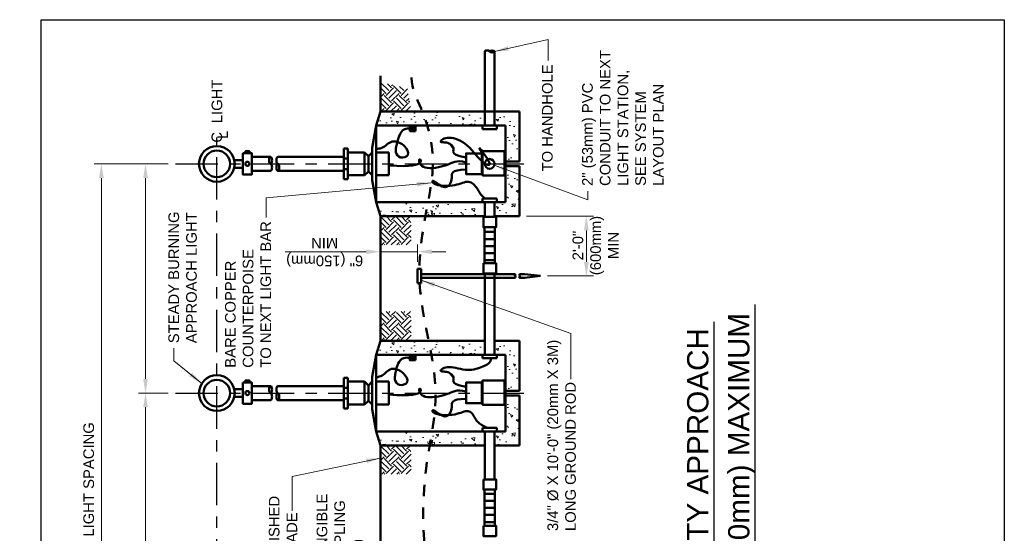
# Model space of a CAD drawing. Header units: inches. Extents: x -0.2 to 21.3, y 0 to 11.
# Tile 4 of 5: x -0.2 to 8.5, y 6.5 to 11. Entities that reach past the tile are written whole.
import ezdxf
from ezdxf.enums import TextEntityAlignment as Align

# ---------------------------------------------------------------- set-up
doc = ezdxf.new("R2010")
doc.units = ezdxf.units.IN
doc.header["$LTSCALE"] = 0.5
doc.header["$MEASUREMENT"] = 0
doc.header["$PDSIZE"] = 2
doc.linetypes.add('CENTER2', pattern=[1.125, 0.75, -0.125, 0.125, -0.125])
doc.linetypes.add('HIDDEN2', pattern=[0.1875, 0.125, -0.0625])
doc.layers.get('0').update_dxf_attribs({"linetype": 'CONTINUOUS', "lineweight": 35})
doc.layers.get('DEFPOINTS').update_dxf_attribs({"linetype": 'CONTINUOUS', "lineweight": 35})
for name, color, linetype, lineweight in [('C-GRAD-FNSH', 4, 'CONTINUOUS', 50), ('E-AFLD-CIRC-SERS', 203, 'CONTINUOUS', 50), ('E-AFLD-JBOX', 23, 'CONTINUOUS', 50), ('E-AFLD-LITE-APPR', 203, 'CONTINUOUS', 50), ('E-AFLD-VALT', 203, 'CONTINUOUS', 50), ('E-GRND-CIRC', 4, 'CONTINUOUS', 50), ('E-GRND-EQUI', 83, 'CONTINUOUS', 50), ('E-LITE-CIRC', 83, 'CONTINUOUS', 50), ('G-ANNO-PATT', 8, 'CONTINUOUS', 18)]:
    doc.layers.add(name, color=color, linetype=linetype, lineweight=lineweight)
for name, color, linetype in [('G-ANNO-DIMS', 7, 'CONTINUOUS'), ('G-ANNO-TEXT', 7, 'CONTINUOUS'), ('G-ANNO-TEXT @ 1', 7, 'CONTINUOUS'), ('G-ANNO-TTLB', 7, 'CONTINUOUS')]:
    doc.layers.add(name, color=color, linetype=linetype)
doc.styles.add('00-E-TITLE-1_1', font='arial.ttf', dxfattribs={"height": 0.1875})
doc.styles.add('01-E-BLDG-1_1', font='arial.ttf', dxfattribs={"height": 0.09375})
doc.styles.add('Arial', font='arial.ttf')
doc.dimstyles.new('01-E-BLDG-1_1', dxfattribs={"dimtxt": 0.09375, "dimasz": 0.125, "dimexe": 0.0625, "dimexo": 0.0625, "dimgap": 0.0625, "dimtad": 1, "dimdec": 4, "dimzin": 3, "dimdsep": 46, "dimlunit": 4, "dimtxsty": '01-E-BLDG-1_1', "dimcen": 0.0625, "dimclrd": 1, "dimclre": 1, "dimclrt": 256, "dimazin": 0, "dimtfac": 1, "dimtdec": 4, "dimtmove": 1, "dimatfit": 3, "dimfxl": 1, "dimfrac": 2, "dimtolj": 1, "dimtzin": 3, "dimlwd": 0, "dimlwe": 0, "dimarcsym": 0})
pattern_1 = [(140, (-2.7247, 7.49333), (0.01961, 0.224144), [0.0234375, -0.2578125]), (85, (-2.7247, 7.49333), (-0.23506, -0.04336), [0.01875, -0.20625]), (190.4514, (-2.72306, 7.51201), (-0.21545, 0.180784), [0.019919, -0.219107]), (136.184, (-2.7872, 7.49333), (0.051725, 0.333513), [0.035156, -0.386719]), (186.6356, (-2.7829, 7.52113), (-0.304412, 0.292082), [0.029878, -0.32866]), (81.184, (-2.7872, 7.49333), (-0.304412, 0.292082), [0.028125, -0.309375]), (111, (-2.77157, 7.52458), (0.1258184, 0.1865335), [0.0234375, -0.2578125]), (56, (-2.77157, 7.52458), (-0.2266094, 0.076036), [0.01875, -0.20625]), (161.4514, (-2.76109, 7.54013), (-0.100791, 0.2625695), [0.019919, -0.219107]), (127.5, (-2.724696, 7.493335), (-0.1040293, 0.0038), [0, -0.20375, 0, -0.209375, 0, -0.2070312]), (97.5, (-2.7247, 7.49333), (-0.1232537, 0.0822092), [0, -0.119375, 0, -0.1990625, 0, -0.0789062]), (57.5, (-2.7247, 7.42365), (0.0070484, 0.1668195), [0, -0.078125, 0, -0.24375, 0, -0.3234375]), (47.5, (-2.7247, 7.3924), (-0.0312828, 0.1822457), [0, -0.1015625, 0, -0.161875, 0, -0.2296875])]
pattern_2 = [(140, (-2.7247, 9.51833), (0.01961, 0.224144), [0.0234375, -0.2578125]), (85, (-2.7247, 9.51833), (-0.23506, -0.04336), [0.01875, -0.20625]), (190.4514, (-2.72306, 9.53701), (-0.21545, 0.180784), [0.019919, -0.219107]), (136.184, (-2.7872, 9.51833), (0.051725, 0.333513), [0.035156, -0.386719]), (186.6356, (-2.7829, 9.54613), (-0.304412, 0.292082), [0.029878, -0.32866]), (81.184, (-2.7872, 9.51833), (-0.304412, 0.292082), [0.028125, -0.309375]), (111, (-2.77157, 9.54958), (0.1258184, 0.1865335), [0.0234375, -0.2578125]), (56, (-2.77157, 9.54958), (-0.2266094, 0.076036), [0.01875, -0.20625]), (161.4514, (-2.76109, 9.56513), (-0.100791, 0.2625695), [0.019919, -0.219107]), (127.5, (-2.724696, 9.518335), (-0.1040293, 0.0038), [0, -0.20375, 0, -0.209375, 0, -0.2070312]), (97.5, (-2.7247, 9.51833), (-0.1232537, 0.0822092), [0, -0.119375, 0, -0.1990625, 0, -0.0789062]), (57.5, (-2.7247, 9.44865), (0.0070484, 0.1668195), [0, -0.078125, 0, -0.24375, 0, -0.3234375]), (47.5, (-2.7247, 9.4174), (-0.0312828, 0.1822457), [0, -0.1015625, 0, -0.161875, 0, -0.2296875])]
pattern_3 = [(180, (8.5, -8.5), (-1e-16, -0.0625), [])]

# ---------------------------------------------------------------- blocks, each defined once
blk = doc.blocks.new('G-DBRK')
at = {"color": 0, "linetype": 'ByBlock', "lineweight": -2}
blk.add_ellipse((0, -0.25), major_axis=(0, -0.25), ratio=0.4, dxfattribs=at)
blk.add_ellipse((0, -0.75), major_axis=(0, -0.25), ratio=0.4, start_param=0, end_param=3.141593, dxfattribs=at)
blk = doc.blocks.new('*D5')
at = {"layer": 'DEFPOINTS', "color": 0, "transparency": 16777216}
for p in [(0.9213, 7.7014), (1.1845, 7.7014), (1.1845, 5.6764)]:
    blk.add_point(p, dxfattribs=at)
at = {"layer": 'G-ANNO-DIMS', "color": 1, "lineweight": 0, "transparency": 16777216}
for p, q in [((1.122, 7.7014), (0.8588, 7.7014)), ((0.9213, 5.8014), (0.9213, 7.5764)), ((1.122, 5.6764), (0.8588, 5.6764))]:
    blk.add_line(p, q, dxfattribs=at)
at = {"layer": 'G-ANNO-DIMS', "color": 1, "transparency": 16777216}
for points in [[(0.9005, 7.5764), (0.9421, 7.5764), (0.9213, 7.7014)], [(0.9005, 5.8014), (0.9421, 5.8014), (0.9213, 5.6764)]]:
    blk.add_solid(points, dxfattribs=at)
blk = doc.blocks.new('*D6')
at = {"layer": 'DEFPOINTS', "color": 0, "transparency": 16777216}
for p in [(0.9213, 9.7264), (1.1845, 9.7264), (1.1845, 7.7014)]:
    blk.add_point(p, dxfattribs=at)
at = {"layer": 'G-ANNO-DIMS', "color": 1, "lineweight": 0, "transparency": 16777216}
for p, q in [((1.122, 9.7264), (0.8588, 9.7264)), ((0.9213, 7.8264), (0.9213, 9.6014)), ((1.122, 7.7014), (0.8588, 7.7014))]:
    blk.add_line(p, q, dxfattribs=at)
at = {"layer": 'G-ANNO-DIMS', "color": 1, "transparency": 16777216}
for points in [[(0.9005, 9.6014), (0.9421, 9.6014), (0.9213, 9.7264)], [(0.9005, 7.8264), (0.9421, 7.8264), (0.9213, 7.7014)]]:
    blk.add_solid(points, dxfattribs=at)
blk = doc.blocks.new('*D7')
at = {"layer": 'DEFPOINTS', "color": 0, "transparency": 16777216}
for p in [(0.5314, 9.7264), (1.1845, 9.7264), (1.1845, 1.6264)]:
    blk.add_point(p, dxfattribs=at)
at = {"layer": 'G-ANNO-DIMS', "color": 1, "lineweight": 0, "transparency": 16777216}
for p, q in [((1.122, 9.7264), (0.4689, 9.7264)), ((0.5314, 1.7514), (0.5314, 9.6014)), ((1.122, 1.6264), (0.4689, 1.6264))]:
    blk.add_line(p, q, dxfattribs=at)
at = {"layer": 'G-ANNO-DIMS', "color": 1, "transparency": 16777216}
for points in [[(0.5105, 9.6014), (0.5522, 9.6014), (0.5314, 9.7264)], [(0.5105, 1.7514), (0.5522, 1.7514), (0.5314, 1.6264)]]:
    blk.add_solid(points, dxfattribs=at)
at = {"layer": 'G-ANNO-DIMS', "transparency": 16777216, "insert": (0.4204, 5.6764), "char_height": 0.09375, "attachment_point": 5, "rotation": 90, "style": '01-E-BLDG-1_1'}
blk.add_mtext('\\A1;REFER TO SYSTEM LAYOUT PLAN FOR LIGHT SPACING', dxfattribs=at)
blk = doc.blocks.new('CNTLIN')
at = {"color": 0, "linetype": 'Continuous', "style": 'Arial'}
for s, p in [('C', (0, 0)), ('L', (0.0221, -0.0516))]:
    blk.add_text(s, height=0.0938, dxfattribs=at).set_placement(p, align=Align.MIDDLE_CENTER)

msp = doc.modelspace()

# ---------------------------------------------------------------- hatches: boundary and pattern name
at = {"layer": 'E-LITE-CIRC', "linetype": 'Continuous'}
h = msp.add_hatch(dxfattribs=at)
h.set_pattern_fill('LINE', color=256, scale=0.5, angle=180, style=0)
h.set_pattern_definition(pattern_3)
h.paths.add_polyline_path([(3.91398, 9.1668), (3.91398, 8.84774), (4.00442, 8.84774), (4.00442, 9.1668)])
h = msp.add_hatch(dxfattribs=at)
h.set_pattern_fill('LINE', color=256, scale=0.5, angle=180, style=0)
h.set_pattern_definition(pattern_3)
h.paths.add_polyline_path([(3.91398, 6.84841), (3.91398, 6.52935), (4.00442, 6.52935), (4.00442, 6.84841)])
at = {"layer": 'G-ANNO-PATT'}
h = msp.add_hatch(dxfattribs=at)
h.set_pattern_fill('EARTH', color=256, scale=0.375, angle=135)
h.set_pattern_definition([(135, (10.12008, 8.54157), (-0.1325825, 2e-16), [0.09375, -0.09375]), (135, (10.095225, 8.51671), (-0.1325825, 2e-16), [0.09375, -0.09375]), (135, (10.07037, 8.49185), (-0.1325825, 2e-16), [0.09375, -0.09375]), (225, (10.05379, 8.49185), (-3e-16, -0.1325825), [0.09375, -0.09375]), (225, (10.02893, 8.51671), (-3e-16, -0.1325825), [0.09375, -0.09375]), (225, (10.00407, 8.54157), (-3e-16, -0.1325825), [0.09375, -0.09375])])
h.paths.add_polyline_path([(2.99445, 10.44733), (2.99445, 10.18926), (3.26634, 10.18926), (3.23213, 10.39491)])
h = msp.add_hatch(dxfattribs=at)
h.set_pattern_fill('AR-CONC', color=256, scale=0.03125, angle=90)
h.set_pattern_definition(pattern_2)
h.paths.add_polyline_path([(3.91546, 10.06513), (3.91546, 10.18926), (2.99445, 10.18926), (2.95623, 10.06513)])
h.paths.add_polyline_path([(4.00053, 10.18926), (4.00053, 10.06513), (4.09799, 10.06513), (4.09799, 9.74657), (4.22212, 9.74657), (4.22212, 10.18926)])
h = msp.add_hatch(dxfattribs=at)
h.set_pattern_fill('AR-CONC', color=256, scale=0.03125, angle=90)
h.set_pattern_definition(pattern_2)
h.paths.add_polyline_path([(3.91546, 9.2635), (3.91546, 9.38762), (2.95623, 9.38762), (2.99445, 9.2635)])
h.paths.add_polyline_path([(4.00053, 9.38762), (4.00053, 9.2635), (4.22212, 9.2635), (4.22212, 9.70619), (4.09799, 9.70619), (4.09799, 9.38762)])
h = msp.add_hatch(dxfattribs=at)
h.set_pattern_fill('EARTH', color=256, scale=0.375, angle=135)
h.set_pattern_definition([(135, (10.12008, 7.35774), (-0.1325825, 2e-16), [0.09375, -0.09375]), (135, (10.095225, 7.33288), (-0.1325825, 2e-16), [0.09375, -0.09375]), (135, (10.07037, 7.30802), (-0.1325825, 2e-16), [0.09375, -0.09375]), (225, (10.05379, 7.30802), (-3e-16, -0.1325825), [0.09375, -0.09375]), (225, (10.02893, 7.33288), (-3e-16, -0.1325825), [0.09375, -0.09375]), (225, (10.00407, 7.35774), (-3e-16, -0.1325825), [0.09375, -0.09375])])
h.paths.add_polyline_path([(2.99445, 9.2635), (2.99445, 9.01003), (3.26634, 9.01179), (3.2632, 9.2635)])
h = msp.add_hatch(dxfattribs=at)
h.set_pattern_fill('EARTH', color=256, scale=0.375, angle=135)
h.set_pattern_definition([(135, (10.12008, 6.51657), (-0.1325825, 2e-16), [0.09375, -0.09375]), (135, (10.095225, 6.49171), (-0.1325825, 2e-16), [0.09375, -0.09375]), (135, (10.07037, 6.46685), (-0.1325825, 2e-16), [0.09375, -0.09375]), (225, (10.05379, 6.46685), (-3e-16, -0.1325825), [0.09375, -0.09375]), (225, (10.02893, 6.49171), (-3e-16, -0.1325825), [0.09375, -0.09375]), (225, (10.00407, 6.51657), (-3e-16, -0.1325825), [0.09375, -0.09375])])
h.paths.add_polyline_path([(2.99445, 8.42233), (2.99445, 8.16426), (3.26634, 8.16426), (3.2632, 8.42233)])
h = msp.add_hatch(dxfattribs=at)
h.set_pattern_fill('AR-CONC', color=256, scale=0.03125, angle=90)
h.set_pattern_definition(pattern_1)
h.paths.add_polyline_path([(2.99445, 8.16426), (2.95623, 8.04013), (3.91501, 8.04013), (3.91501, 8.16426)])
h = msp.add_hatch(dxfattribs=at)
h.set_pattern_fill('AR-CONC', color=256, scale=0.03125, angle=90)
h.set_pattern_definition(pattern_1)
h.paths.add_polyline_path([(4.00095, 8.16426), (4.00095, 8.04013), (4.09799, 8.04013), (4.09799, 7.72157), (4.22212, 7.72157), (4.22212, 8.16426)])
h = msp.add_hatch(dxfattribs=at)
h.set_pattern_fill('AR-CONC', color=256, scale=0.03125, angle=90)
h.set_pattern_definition(pattern_1)
h.paths.add_polyline_path([(4.00053, 7.36262), (4.00053, 7.2385), (4.22212, 7.2385), (4.22212, 7.68119), (4.09799, 7.68119), (4.09799, 7.36262)])
h.paths.add_polyline_path([(3.91546, 7.2385), (3.91546, 7.36262), (2.95623, 7.36262), (2.99445, 7.2385)])
h = msp.add_hatch(dxfattribs=at)
h.set_pattern_fill('EARTH', color=256, scale=0.375, angle=135)
h.set_pattern_definition([(135, (10.12008, 5.33274), (-0.1325825, 2e-16), [0.09375, -0.09375]), (135, (10.095225, 5.30788), (-0.1325825, 2e-16), [0.09375, -0.09375]), (135, (10.07037, 5.28302), (-0.1325825, 2e-16), [0.09375, -0.09375]), (225, (10.05379, 5.28302), (-3e-16, -0.1325825), [0.09375, -0.09375]), (225, (10.02893, 5.30788), (-3e-16, -0.1325825), [0.09375, -0.09375]), (225, (10.00407, 5.33274), (-3e-16, -0.1325825), [0.09375, -0.09375])])
h.paths.add_polyline_path([(2.99445, 7.2385), (2.99445, 6.98503), (3.26634, 6.98679), (3.2632, 7.2385)])

# ---------------------------------------------------------------- linework, layer by layer
at = {"layer": 'C-GRAD-FNSH'}
for p, q in [((2.99445, 10.18926), (2.99445, 10.50254)), ((2.99445, 8.16426), (2.99445, 9.2635)), ((2.99445, 6.13926), (2.99445, 7.2385))]:
    msp.add_line(p, q, dxfattribs=at)
at = {"layer": 'E-AFLD-CIRC-SERS'}
msp.add_circle((3.95798, 9.72638), 0.04297, dxfattribs=at)
at = {"layer": 'E-AFLD-JBOX'}
for p, q in [((2.92175, 9.86928), (2.95623, 10.06513)), ((2.95623, 9.38762), (2.95623, 10.06513)), ((2.92175, 9.86928), (2.92175, 9.58348)), ((2.95623, 9.38762), (2.92175, 9.58348)), ((2.92175, 7.84428), (2.95623, 8.04013)), ((2.95623, 7.36262), (2.95623, 8.04013)), ((2.92175, 7.84428), (2.92175, 7.55848)), ((2.95623, 7.36262), (2.92175, 7.55848))]:
    msp.add_line(p, q, dxfattribs=at)
at = {"layer": 'E-AFLD-LITE-APPR'}
for p, q in [((2.67269, 9.59138), (2.67269, 9.86138)), ((2.67269, 9.86138), (2.70644, 9.86138)), ((2.70644, 9.59138), (2.70644, 9.86138)), ((2.70644, 9.82763), (2.85425, 9.82763)), ((2.85425, 9.62513), (2.85425, 9.82763)), ((2.85425, 9.82763), (2.888, 9.79388)), ((2.888, 9.79388), (2.92175, 9.82763)), ((2.95623, 9.82763), (3.06956, 9.82763)), ((3.06956, 9.62513), (3.06956, 9.82763)), ((1.70454, 9.76013), (1.7812, 9.76013)), ((1.85943, 9.78888), (2.02502, 9.78888)), ((2.67269, 9.78888), (2.08892, 9.78888)), ((2.67269, 9.77434), (2.70644, 9.77434)), ((2.888, 9.65888), (2.888, 9.79388)), ((1.70454, 9.69263), (1.7812, 9.69263)), ((1.85943, 9.66388), (2.02502, 9.66388)), ((2.67269, 9.66388), (2.08892, 9.66388)), ((2.67269, 9.67842), (2.70644, 9.67842)), ((2.85425, 9.62513), (2.888, 9.65888)), ((2.888, 9.65888), (2.92175, 9.62513)), ((2.67269, 9.59138), (2.70644, 9.59138)), ((2.70644, 9.62513), (2.85425, 9.62513)), ((2.95623, 9.62513), (3.06956, 9.62513)), ((2.67269, 7.56638), (2.67269, 7.83638)), ((2.67269, 7.83638), (2.70644, 7.83638)), ((2.70644, 7.56638), (2.70644, 7.83638)), ((1.70454, 7.73513), (1.7812, 7.73513)), ((1.85943, 7.76388), (2.02502, 7.76388)), ((2.67269, 7.76388), (2.08892, 7.76388)), ((2.67269, 7.74934), (2.70644, 7.74934)), ((2.70644, 7.80263), (2.85425, 7.80263)), ((2.85425, 7.80263), (2.888, 7.76888)), ((2.85425, 7.60013), (2.85425, 7.80263)), ((2.888, 7.76888), (2.92175, 7.80263)), ((2.888, 7.63388), (2.888, 7.76888)), ((2.95623, 7.80263), (3.06956, 7.80263)), ((3.06956, 7.60013), (3.06956, 7.80263)), ((1.70454, 7.66763), (1.7812, 7.66763)), ((2.67269, 7.65342), (2.70644, 7.65342)), ((1.85943, 7.63888), (2.02502, 7.63888)), ((2.67269, 7.63888), (2.08892, 7.63888)), ((2.67269, 7.56638), (2.70644, 7.56638)), ((2.70644, 7.60013), (2.85425, 7.60013)), ((2.85425, 7.60013), (2.888, 7.63388)), ((2.888, 7.63388), (2.92175, 7.60013)), ((2.95623, 7.60013), (3.06956, 7.60013))]:
    msp.add_line(p, q, dxfattribs=at)
for points in [[(1.7812, 9.82108), (1.85943, 9.82108), (1.85943, 9.63168), (1.7812, 9.63168)], [(1.83805, 9.82108), (1.80258, 9.82108), (1.80258, 9.83841), (1.83805, 9.83841)], [(1.7812, 7.79608), (1.85943, 7.79608), (1.85943, 7.60668), (1.7812, 7.60668)], [(1.83805, 7.79608), (1.80258, 7.79608), (1.80258, 7.81341), (1.83805, 7.81341)]]:
    msp.add_lwpolyline(points, close=True, dxfattribs=at)
for centre, radius in [((1.5506, 9.72638), 0.1576), ((1.5506, 9.72638), 0.11755), ((1.82032, 9.72638), 0.0179), ((1.5506, 7.70138), 0.1576), ((1.5506, 7.70138), 0.11755), ((1.82032, 7.70138), 0.0179)]:
    msp.add_circle(centre, radius, dxfattribs=at)
at = {"layer": 'E-AFLD-VALT'}
for p, q in [((2.99445, 10.18926), (2.95623, 10.06513)), ((2.99445, 10.18926), (4.22212, 10.18926)), ((3.91546, 10.18926), (3.91546, 10.06513)), ((4.00053, 10.18926), (4.00053, 10.06517)), ((4.22212, 9.74657), (4.22212, 10.18926)), ((2.95623, 10.06513), (4.09799, 10.06513)), ((4.09799, 9.38762), (4.09799, 10.06513)), ((4.09799, 9.74657), (4.22212, 9.74657)), ((4.09799, 9.70619), (4.22212, 9.70619)), ((4.22212, 9.2635), (4.22212, 9.70619)), ((2.95623, 9.38762), (3.91546, 9.38762)), ((2.99445, 9.2635), (2.95623, 9.38762)), ((3.91546, 9.2635), (3.91546, 9.38762)), ((4.00053, 9.38762), (4.09799, 9.38762)), ((4.00053, 9.2635), (4.00053, 9.38759)), ((2.99445, 9.2635), (3.91546, 9.2635)), ((4.00053, 9.2635), (4.22212, 9.2635)), ((2.99445, 8.16426), (2.95623, 8.04013)), ((2.99445, 8.16426), (3.91501, 8.16426)), ((3.91501, 8.16426), (3.91501, 8.04013)), ((4.00095, 8.16426), (4.22212, 8.16426)), ((4.00095, 8.16426), (4.00095, 8.04013)), ((4.22212, 7.72157), (4.22212, 8.16426)), ((2.95623, 8.04013), (3.91501, 8.04013)), ((4.00095, 8.04013), (4.09799, 8.04013)), ((4.09799, 7.36262), (4.09799, 8.04013)), ((4.09799, 7.72157), (4.22212, 7.72157)), ((4.09799, 7.68119), (4.22212, 7.68119)), ((4.22212, 7.2385), (4.22212, 7.68119)), ((2.95623, 7.36262), (3.91546, 7.36271)), ((2.99445, 7.2385), (2.95623, 7.36262)), ((3.91546, 7.36271), (3.91546, 7.23858)), ((4.00053, 7.36271), (4.09799, 7.36262)), ((4.0014, 7.36271), (4.0014, 7.23858)), ((2.99445, 7.2385), (3.91546, 7.2385)), ((4.00053, 7.2385), (4.22212, 7.2385))]:
    msp.add_line(p, q, dxfattribs=at)
at = {"layer": 'E-GRND-CIRC'}
for p, q in [((3.89472, 9.81937), (3.8657, 9.86685)), ((3.8657, 9.86685), (3.90774, 9.82968))]:
    msp.add_line(p, q, dxfattribs=at)
at = {"layer": 'E-GRND-CIRC', "linetype": 'HIDDEN2', "flags": 128}
for points in [[(3.26745, 10.48843), (3.2676, 10.48591), (3.27154, 10.44954), (3.27698, 10.41673), (3.28393, 10.38701), (3.29235, 10.35942), (3.30214, 10.33291), (3.3132, 10.30639), (3.32546, 10.27881), (3.33882, 10.24908), (3.35319, 10.21614), (3.36848, 10.17891), (3.3845, 10.13657), (3.40059, 10.08921), (3.41601, 10.03715), (3.43002, 9.98074), (3.44184, 9.92031), (3.45075, 9.85618), (3.45598, 9.78868), (3.45678, 9.71816), (3.45269, 9.64495), (3.44442, 9.56947), (3.43294, 9.49217), (3.41926, 9.41348), (3.40435, 9.33384), (3.38921, 9.25367), (3.37483, 9.17342), (3.3622, 9.09353), (3.35215, 9.01429), (3.34493, 8.93545), (3.33784, 8.8566), (3.33778, 8.79874)], [(3.33778, 8.67299), (3.34115, 8.63679), (3.34615, 8.601), (3.35443, 8.53332), (3.36609, 8.44854), (3.381, 8.36154), (3.39816, 8.27266), (3.41638, 8.1824), (3.43443, 8.09125), (3.45112, 7.9997), (3.46523, 7.90825), (3.47555, 7.8174), (3.48088, 7.72763), (3.4804, 7.63931), (3.47483, 7.55222), (3.4653, 7.46603), (3.45292, 7.3804), (3.4388, 7.29498), (3.42407, 7.20943), (3.40983, 7.12341), (3.39722, 7.03657), (3.38715, 6.94868), (3.37973, 6.85989), (3.3749, 6.77046), (3.37258, 6.68066), (3.37269, 6.59073), (3.37515, 6.50094), (3.3799, 6.41154), (3.38685, 6.3228), (3.3958, 6.23491), (3.40604, 6.14785), (3.41674, 6.06154), (3.42705, 5.97589), (3.43616, 5.89081), (3.44321, 5.80623), (3.44737, 5.72207), (3.44781, 5.63822), (3.44397, 5.55471), (3.43643, 5.47183), (3.42605, 5.38998), (3.41368, 5.30956), (3.40019, 5.23097), (3.38643, 5.1546), (3.37326, 5.08085), (3.36155, 5.0101), (3.35202, 4.94249), (3.34491, 4.87701), (3.34032, 4.8124), (3.33837, 4.74739), (3.33914, 4.6807), (3.34276, 4.61107), (3.34933, 4.53723), (3.35896, 4.4579), (3.37155, 4.3722), (3.38623, 4.28075), (3.40192, 4.18453), (3.41757, 4.08455), (3.43209, 3.9818), (3.44441, 3.87728), (3.45347, 3.77199), (3.45819, 3.66691), (3.45782, 3.56302), (3.45294, 3.46112), (3.44445, 3.362), (3.43326, 3.26643), (3.42025, 3.1752), (3.40634, 3.08908), (3.39242, 3.00885), (3.37939, 2.9353), (3.36826, 2.86717), (3.36051, 2.79514), (3.35771, 2.70785), (3.36143, 2.59394), (3.37325, 2.44206), (3.39475, 2.24084), (3.42751, 1.97894), (3.4731, 1.64499)]]:
    msp.add_lwpolyline(points, dxfattribs=at)
at = {"layer": 'E-GRND-CIRC'}
for points in [[(3.74967, 9.78119), (3.70654, 9.78998), (3.67597, 9.79915), (3.65587, 9.80861), (3.64414, 9.81826), (3.63867, 9.828), (3.63737, 9.83773), (3.63813, 9.84735), (3.63884, 9.85676), (3.63781, 9.86586), (3.63484, 9.87454), (3.63015, 9.88268), (3.62394, 9.89016), (3.61641, 9.89687), (3.60778, 9.9027), (3.59825, 9.90753), (3.58803, 9.91124), (3.57736, 9.91379), (3.56664, 9.91542), (3.55631, 9.91647), (3.54681, 9.91724), (3.53857, 9.91807), (3.53203, 9.91926), (3.52763, 9.92114), (3.5258, 9.92403), (3.52689, 9.92813), (3.53079, 9.93311), (3.53731, 9.93853), (3.54624, 9.94396), (3.5574, 9.94896), (3.57058, 9.95307), (3.58558, 9.95586), (3.6022, 9.95689), (3.62024, 9.95579), (3.63942, 9.95249), (3.65946, 9.94699), (3.68007, 9.9393), (3.70097, 9.92943), (3.72189, 9.91738), (3.74252, 9.90315), (3.7626, 9.88676), (3.78191, 9.86831), (3.80054, 9.84837), (3.81866, 9.82762), (3.83644, 9.80673), (3.85403, 9.78639), (3.8716, 9.76727), (3.88932, 9.75003), (3.90736, 9.73538), (3.92544, 9.72411), (3.94163, 9.71765), (3.95354, 9.71755), (3.9588, 9.72536), (3.95502, 9.74264), (3.93983, 9.77094), (3.91085, 9.81183), (3.8657, 9.86685)], [(3.06956, 9.71272), (3.13933, 9.70821), (3.19633, 9.70682), (3.24189, 9.70809), (3.27735, 9.71152), (3.30403, 9.71665), (3.32325, 9.72299), (3.33636, 9.73008), (3.34466, 9.73744), (3.34938, 9.74461), (3.35125, 9.75125), (3.35087, 9.75704), (3.34886, 9.76167), (3.34582, 9.76481), (3.34238, 9.76616), (3.33914, 9.76538), (3.33671, 9.76217), (3.33565, 9.75636), (3.33628, 9.74847), (3.33883, 9.73915), (3.34358, 9.72909), (3.35078, 9.71895), (3.36068, 9.70939), (3.37353, 9.70109), (3.3896, 9.69472), (3.40897, 9.69079), (3.43104, 9.68921), (3.45505, 9.68975), (3.48024, 9.69215), (3.50584, 9.69618), (3.53109, 9.7016), (3.55523, 9.70817), (3.57748, 9.71565), (3.5974, 9.72371), (3.61571, 9.73173), (3.63345, 9.73901), (3.65164, 9.74485), (3.67132, 9.74854), (3.69353, 9.74938), (3.7193, 9.74666), (3.74967, 9.73968)], [(3.91684, 9.4189), (3.90118, 9.43394), (3.88869, 9.44723), (3.87879, 9.45909), (3.87087, 9.46984), (3.86436, 9.47979), (3.85867, 9.48925), (3.85321, 9.49853), (3.84739, 9.50795), (3.84074, 9.51772), (3.83321, 9.52756), (3.82486, 9.53713), (3.81574, 9.54604), (3.80591, 9.55393), (3.79543, 9.56043), (3.78436, 9.56517), (3.77276, 9.56779), (3.76065, 9.56804), (3.74792, 9.56626), (3.73441, 9.56289), (3.71997, 9.55841), (3.70445, 9.55325), (3.6877, 9.54789), (3.66957, 9.54279), (3.64991, 9.53839), (3.62869, 9.53508), (3.6064, 9.53293), (3.58367, 9.53193), (3.56111, 9.53208), (3.53934, 9.53336), (3.51899, 9.53576), (3.50068, 9.53929), (3.48501, 9.54392), (3.4725, 9.54957), (3.46313, 9.55577), (3.45677, 9.56199), (3.4533, 9.56766), (3.45258, 9.57224), (3.45448, 9.5752), (3.45889, 9.57597), (3.46565, 9.57401), (3.47461, 9.56903), (3.4854, 9.5617), (3.4976, 9.55295), (3.51081, 9.54371), (3.52462, 9.5349), (3.53862, 9.52747), (3.5524, 9.52232), (3.56556, 9.5204), (3.57773, 9.52238), (3.58875, 9.52792), (3.59852, 9.53643), (3.60693, 9.54732), (3.61388, 9.56), (3.61925, 9.57388), (3.62294, 9.58838), (3.62484, 9.60289), (3.62522, 9.61689), (3.62577, 9.63005), (3.6286, 9.64207), (3.63578, 9.65268), (3.64939, 9.66159), (3.67152, 9.66853), (3.70425, 9.67321), (3.74967, 9.67535)], [(3.74967, 7.75619), (3.70654, 7.76498), (3.67597, 7.77415), (3.65587, 7.78361), (3.64414, 7.79326), (3.63867, 7.803), (3.63737, 7.81273), (3.63813, 7.82235), (3.63884, 7.83176), (3.63781, 7.84086), (3.63484, 7.84954), (3.63015, 7.85768), (3.62394, 7.86516), (3.61641, 7.87187), (3.60778, 7.8777), (3.59825, 7.88253), (3.58803, 7.88624), (3.57736, 7.88879), (3.56664, 7.89042), (3.55631, 7.89147), (3.54681, 7.89224), (3.53857, 7.89307), (3.53203, 7.89426), (3.52763, 7.89614), (3.5258, 7.89903), (3.52689, 7.90313), (3.53079, 7.90811), (3.53731, 7.91353), (3.54624, 7.91896), (3.5574, 7.92396), (3.57058, 7.92807), (3.58558, 7.93086), (3.6022, 7.93189), (3.62024, 7.93087), (3.63942, 7.92818), (3.65946, 7.92432), (3.68007, 7.91983), (3.70097, 7.91522), (3.72189, 7.91102), (3.74252, 7.90776), (3.7626, 7.90595), (3.78189, 7.90598), (3.80039, 7.9077), (3.81815, 7.91082), (3.83522, 7.91505), (3.85164, 7.9201), (3.86748, 7.92567), (3.88278, 7.93149), (3.89759, 7.93725), (3.9119, 7.9428), (3.92539, 7.94844), (3.93771, 7.95462), (3.94849, 7.96177), (3.95735, 7.97033), (3.96393, 7.98074), (3.96785, 7.99343), (3.96876, 8.00886)], [(3.06956, 7.68772), (3.13933, 7.68321), (3.19633, 7.68182), (3.24189, 7.68309), (3.27735, 7.68652), (3.30403, 7.69165), (3.32325, 7.69799), (3.33636, 7.70508), (3.34466, 7.71244), (3.34938, 7.71961), (3.35125, 7.72625), (3.35087, 7.73204), (3.34886, 7.73667), (3.34582, 7.73981), (3.34238, 7.74116), (3.33914, 7.74038), (3.33671, 7.73717), (3.33565, 7.73136), (3.33628, 7.72347), (3.33883, 7.71415), (3.34358, 7.70409), (3.35078, 7.69395), (3.36068, 7.68439), (3.37353, 7.67609), (3.3896, 7.66972), (3.40897, 7.66579), (3.43104, 7.66421), (3.45505, 7.66475), (3.48024, 7.66715), (3.50584, 7.67118), (3.53109, 7.6766), (3.55523, 7.68317), (3.57748, 7.69065), (3.5974, 7.69871), (3.61571, 7.70673), (3.63345, 7.71401), (3.65164, 7.71985), (3.67132, 7.72354), (3.69353, 7.72438), (3.7193, 7.72166), (3.74967, 7.71468)], [(3.93501, 7.39398), (3.90733, 7.40894), (3.88541, 7.42223), (3.86849, 7.43409), (3.8557, 7.44484), (3.84613, 7.45479), (3.83888, 7.46425), (3.83307, 7.47353), (3.8278, 7.48295), (3.82232, 7.49272), (3.81641, 7.50256), (3.81001, 7.51213), (3.80306, 7.52104), (3.7955, 7.52893), (3.78725, 7.53543), (3.77826, 7.54017), (3.76846, 7.54279), (3.75777, 7.54304), (3.7461, 7.54126), (3.73336, 7.53789), (3.71943, 7.53341), (3.70422, 7.52825), (3.68764, 7.52289), (3.66956, 7.51779), (3.64991, 7.51339), (3.62869, 7.51008), (3.6064, 7.50793), (3.58367, 7.50693), (3.56111, 7.50708), (3.53934, 7.50836), (3.51899, 7.51076), (3.50068, 7.51429), (3.48501, 7.51892), (3.4725, 7.52457), (3.46313, 7.53077), (3.45677, 7.53699), (3.4533, 7.54266), (3.45258, 7.54724), (3.45448, 7.5502), (3.45889, 7.55097), (3.46565, 7.54901), (3.47461, 7.54403), (3.4854, 7.5367), (3.4976, 7.52795), (3.51081, 7.51871), (3.52462, 7.5099), (3.53862, 7.50247), (3.5524, 7.49732), (3.56556, 7.4954), (3.57773, 7.49738), (3.58875, 7.50292), (3.59852, 7.51143), (3.60693, 7.52232), (3.61388, 7.535), (3.61925, 7.54888), (3.62294, 7.56338), (3.62484, 7.57789), (3.62522, 7.59189), (3.62577, 7.60505), (3.6286, 7.61707), (3.63578, 7.62768), (3.64939, 7.63659), (3.67152, 7.64353), (3.70425, 7.64821), (3.74967, 7.65035)]]:
    msp.add_lwpolyline(points, dxfattribs=at)
for points in [[(2.95734, 9.8576), (3.00673, 9.86731), (3.09879, 9.92328), (3.16405, 9.91278), (3.20717, 9.88247), (3.23747, 9.80552), (3.17104, 9.78337), (3.13026, 9.83), (3.13375, 9.87781), (3.15939, 9.97108), (3.20833, 10.03287), (3.25507, 10.03781)], [(2.95734, 7.84034), (3.00905, 7.85683), (3.09028, 7.91461), (3.15554, 7.90412), (3.19866, 7.87381), (3.22896, 7.79686), (3.16254, 7.7747), (3.12175, 7.82134), (3.12524, 7.86914), (3.15088, 7.96242), (3.19943, 8.01065), (3.25507, 8.01281)]]:
    msp.add_spline(points, degree=3, dxfattribs=at)
at = {"layer": 'E-GRND-EQUI'}
for p, q in [((3.35362, 8.79874), (3.32195, 8.79874)), ((3.32195, 8.67299), (3.32195, 8.79874)), ((3.35362, 8.67299), (3.35362, 8.79874)), ((3.35362, 8.75149), (3.91501, 8.75149)), ((3.35362, 8.72024), (3.91501, 8.72024)), ((4.00095, 8.75149), (4.1822, 8.75149)), ((4.00095, 8.72024), (4.1822, 8.72024)), ((4.22327, 8.75149), (4.26499, 8.75149)), ((4.22327, 8.72024), (4.26499, 8.72024)), ((4.26499, 8.75149), (4.40685, 8.73586)), ((4.40685, 8.73586), (4.26499, 8.72024)), ((3.35362, 8.67299), (3.32195, 8.67299))]:
    msp.add_line(p, q, dxfattribs=at)
at = {"layer": 'E-GRND-EQUI', "linetype": 'HIDDEN2'}
for p, q in [((3.91501, 8.75149), (4.00095, 8.75149)), ((3.91501, 8.72024), (4.00095, 8.72024))]:
    msp.add_line(p, q, dxfattribs=at)
at = {"layer": 'E-GRND-EQUI'}
for points in [[(3.30325, 10.01629), (3.25507, 10.01629), (3.25507, 10.05933), (3.30325, 10.05933)], [(3.88892, 9.63594), (3.74967, 9.63594), (3.74967, 9.81901), (3.88892, 9.81901)], [(4.08957, 9.62391), (3.89645, 9.62391), (3.89645, 9.83846), (4.08957, 9.83846)], [(3.30325, 7.99129), (3.25507, 7.99129), (3.25507, 8.03433), (3.30325, 8.03433)], [(3.88892, 7.61116), (3.74967, 7.61116), (3.74967, 7.79423), (3.88892, 7.79423)], [(4.08957, 7.59914), (3.89645, 7.59914), (3.89645, 7.81368), (4.08957, 7.81368)]]:
    msp.add_lwpolyline(points, close=True, dxfattribs=at)
at = {"layer": 'E-GRND-EQUI', "const_width": 0.01788}
for points in [[(3.63821, 9.86237), (3.60778, 9.9027)], [(3.67226, 9.54354), (3.72627, 9.56006)], [(3.63821, 7.83737), (3.60778, 7.8777)], [(3.67226, 7.51854), (3.72627, 7.53506)]]:
    msp.add_lwpolyline(points, dxfattribs=at)
at = {"layer": 'E-GRND-EQUI'}
for points in [[(3.25507, 10.01629), (3.30325, 10.01629), (3.25507, 10.05933), (3.30325, 10.05933)], [(3.25507, 7.99129), (3.30325, 7.99129), (3.25507, 8.03433), (3.30325, 8.03433)]]:
    msp.add_solid(points, dxfattribs=at)
at = {"layer": 'E-LITE-CIRC'}
for p, q in [((3.91501, 10.71926), (3.91501, 10.18926)), ((4.00095, 10.71926), (4.00095, 10.18926)), ((3.89543, 10.03386), (3.89543, 10.06513)), ((3.89543, 10.03386), (4.02053, 10.03386)), ((4.02053, 10.03386), (4.02053, 10.06513)), ((3.89543, 9.4189), (4.02053, 9.4189)), ((3.89543, 9.4189), (3.89543, 9.38762)), ((3.89543, 9.38762), (4.02053, 9.38762)), ((3.91546, 9.25727), (3.91546, 9.38762)), ((4.00053, 9.38759), (3.91546, 9.38762)), ((4.00053, 9.25727), (4.00053, 9.38759)), ((4.02053, 9.4189), (4.02053, 9.38762)), ((3.91501, 8.04013), (3.91501, 8.75727)), ((4.00095, 8.04013), (4.00095, 8.75727)), ((3.89543, 8.00886), (3.89543, 8.04013)), ((3.89543, 8.04013), (4.02053, 8.04013)), ((3.89543, 8.00886), (4.02053, 8.00886)), ((4.00095, 8.04013), (3.91501, 8.04013)), ((4.02053, 8.00886), (4.02053, 8.04013)), ((3.89543, 7.39398), (4.02053, 7.39398)), ((3.89543, 7.39398), (3.89543, 7.36271)), ((4.02053, 7.39398), (4.02053, 7.36271)), ((3.89543, 7.36271), (4.02053, 7.36271)), ((3.91546, 6.93888), (3.91546, 7.36271)), ((3.91546, 7.36271), (4.00053, 7.36271)), ((4.00053, 6.93888), (4.00053, 7.36271))]:
    msp.add_line(p, q, dxfattribs=at)
for points in [[(3.90318, 9.25727), (3.90318, 9.1668), (4.01522, 9.1668), (4.01522, 9.25727)], [(3.91398, 9.1668), (3.91398, 8.84774), (4.00442, 8.84774), (4.00442, 9.1668)], [(3.90318, 8.84774), (3.90318, 8.75727), (4.01522, 8.75727), (4.01522, 8.84774)], [(3.90318, 6.93888), (3.90318, 6.84841), (4.01522, 6.84841), (4.01522, 6.93888)], [(3.91398, 6.84841), (3.91398, 6.52935), (4.00442, 6.52935), (4.00442, 6.84841)], [(3.90318, 6.52935), (3.90318, 6.43888), (4.01522, 6.43888), (4.01522, 6.52935)]]:
    msp.add_lwpolyline(points, close=True, dxfattribs=at)
at = {"layer": 'G-ANNO-DIMS', "linetype": 'CENTER2'}
for p, q in [((1.5506, 1.31186), (1.5506, 9.9606)), ((1.18454, 9.72638), (4.34712, 9.72638)), ((1.18454, 7.70138), (4.34712, 7.70138))]:
    msp.add_line(p, q, dxfattribs=at)
at = {"layer": 'G-ANNO-DIMS', "color": 1, "lineweight": 0}
for p, q in [((4.28462, 9.2635), (4.87419, 9.2635)), ((4.81169, 9.1385), (4.81169, 8.86086)), ((2.86945, 8.95016), (2.15511, 8.95016)), ((3.32195, 8.95016), (2.99445, 8.95016)), ((3.32195, 8.86124), (3.32195, 9.01266)), ((3.44695, 8.95016), (3.57195, 8.95016)), ((4.46935, 8.73586), (4.87419, 8.73586))]:
    msp.add_line(p, q, dxfattribs=at)
at = {"layer": 'G-ANNO-DIMS', "color": 1}
for points in [[(4.79085, 9.1385), (4.83252, 9.1385), (4.81169, 9.2635)], [(2.86945, 8.92933), (2.86945, 8.971), (2.99445, 8.95016)], [(3.44695, 8.92933), (3.44695, 8.971), (3.32195, 8.95016)], [(4.79085, 8.86086), (4.83252, 8.86086), (4.81169, 8.73586)]]:
    msp.add_solid(points, dxfattribs=at)
at = {"layer": 'G-ANNO-TEXT', "linetype": 'Continuous', "lineweight": 30}
for p, q in [((6.30238, 2.01899), (6.30238, 8.48426)), ((5.94043, 2.01899), (5.94043, 8.33014))]:
    msp.add_line(p, q, dxfattribs=at)
at = {"layer": 'G-ANNO-TTLB'}
msp.add_lwpolyline([(0, 11), (8.5, 11), (8.5, 0), (0, 0)], close=True, dxfattribs=at)

# ---------------------------------------------------------------- block references
at = {"layer": 'E-AFLD-LITE-APPR', "xscale": 0.125, "yscale": 0.125, "zscale": 0.125}
for p in [(2.02502, 9.78888), (2.02502, 7.76388)]:
    msp.add_blockref('G-DBRK', p, dxfattribs=at)
at = {"layer": 'E-AFLD-LITE-APPR', "xscale": 0.125, "yscale": 0.125, "zscale": 0.125, "rotation": 179.9999999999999}
for p in [(2.08892, 9.66388), (2.08892, 7.63888)]:
    msp.add_blockref('G-DBRK', p, dxfattribs=at)
at = {"layer": 'E-GRND-EQUI', "xscale": 0.03125, "yscale": 0.03125, "zscale": 0.125}
msp.add_blockref('G-DBRK', (4.1822, 8.75149), dxfattribs=at)
at = {"layer": 'E-GRND-EQUI', "xscale": 0.03125, "yscale": 0.03125, "zscale": 0.03125, "rotation": 179.9999999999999}
msp.add_blockref('G-DBRK', (4.22327, 8.72024), dxfattribs=at)
at = {"layer": 'E-LITE-CIRC', "xscale": -0.08593353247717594, "yscale": 0.08593353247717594, "zscale": 0.08593353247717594, "rotation": 270}
msp.add_blockref('G-DBRK', (4.00095, 10.71926), dxfattribs=at)
at = {"layer": 'G-ANNO-TEXT @ 1', "rotation": 90}
msp.add_blockref('CNTLIN', (1.5506, 9.9606), dxfattribs=at)

# ---------------------------------------------------------------- texts
at = {"layer": 'G-ANNO-DIMS', "char_height": 0.09375, "attachment_point": 5, "style": '01-E-BLDG-1_1'}
for s, insert, width, rotation in [('\\A1;2\'-0"\\P(600mm)\\PMIN', (4.89304, 9.0048), 0.7750397, 90), ('\\A1;6" (150mm)\\PMIN', (2.5023, 8.94755), 1.0036689, 180)]:
    msp.add_mtext(s, dxfattribs=dict(at, insert=insert, width=width, rotation=rotation))
at = {"layer": 'G-ANNO-TEXT', "style": '00-E-TITLE-1_1'}
for s, p in [('LIGHT BAR 0\' TO 6\'-0" (0mm TO 1800mm) MAXIMUM', (6.3067, 2.03199)), ('TYPICAL ELEVATED HIGH INTENSITY APPROACH', (5.94476, 2.03199))]:
    msp.add_text(s, height=0.1875, rotation=90, dxfattribs=at).set_placement(p, align=Align.BOTTOM_LEFT)
at = {"layer": 'G-ANNO-TEXT', "char_height": 0.09375, "rotation": 90, "style": '01-E-BLDG-1_1'}
for s, insert, width, attachment_point in [('\\A1;2" (53mm) PVC CONDUIT TO NEXT LIGHT STATION, SEE SYSTEM LAYOUT PLAN', (4.7744, 9.53111), 1.2418657, 1), ('\\A1;TO HANDHOLE', (4.42022, 10.60519), 1.5833329, 3), ('\\A1;  LIGHT', (1.50442, 10.01231), 0.6485904, 1), ('\\A1;STEADY BURNING APPROACH LIGHT', (1.12365, 8.14178), 1.5698191, 1), ('\\A1;BARE COPPER COUNTERPOISE\\PTO NEXT LIGHT BAR', (1.62298, 7.92517), 1.6203499, 1), ('\\A1;3/4" %%C X 10\'-0" (20mm X 3M) LONG GROUND ROD ', (4.46859, 6.4828), 1.7232955, 1), ('\\A1;FINISHED GRADE', (2.00966, 6.18264), 0.9156462, 1), ('\\A1;FRANGIBLE COUPLING (TYP)', (2.43148, 6.071), 0.807717, 1)]:
    msp.add_mtext(s, dxfattribs=dict(at, insert=insert, width=width, attachment_point=attachment_point))

# ---------------------------------------------------------------- dimensions: what is measured, and where the dimension line sits
at = {"layer": 'G-ANNO-DIMS'}
for base, p1, p2, text, picture, middle in [((0.53138, 9.72638), (1.18454, 1.62638), (1.18454, 9.72638), 'REFER TO SYSTEM LAYOUT PLAN FOR LIGHT SPACING', '*D7', (0.42037, 5.67638)), ((0.92128, 9.72638), (1.18454, 7.70138), (1.18454, 9.72638), ' ', '*D6', (0.92128, 8.71388)), ((0.92128, 7.70138), (1.18454, 5.67638), (1.18454, 7.70138), ' ', '*D5', (0.92128, 6.68888))]:
    dim = msp.add_linear_dim(base=base, p1=p1, p2=p2, angle=90, text=text, dimstyle='01-E-BLDG-1_1', dxfattribs=at)
    dim.commit()
    dim.dimension.update_dxf_attribs({"geometry": picture, "text_midpoint": middle})

# ---------------------------------------------------------------- leaders
at = {"layer": 'G-ANNO-TEXT'}
for points in [[(4.00084, 10.71841), (4.47422, 10.82479), (4.47422, 10.63916)], [(3.99893, 9.71338), (4.82509, 9.40974), (4.82509, 9.48433)], [(3.44265, 9.55758), (1.98683, 9.42732), (1.98683, 9.25325)], [(3.35362, 8.69929), (4.67342, 8.22908), (4.67342, 7.82581)], [(1.41835, 7.78709), (1.1701, 7.9855), (1.1701, 8.09907)], [(2.99445, 7.12757), (2.21404, 6.96427), (2.21404, 6.66123)]]:
    msp.add_leader(points, dimstyle='01-E-BLDG-1_1', dxfattribs=at)

doc.saveas('drawing.dxf')
